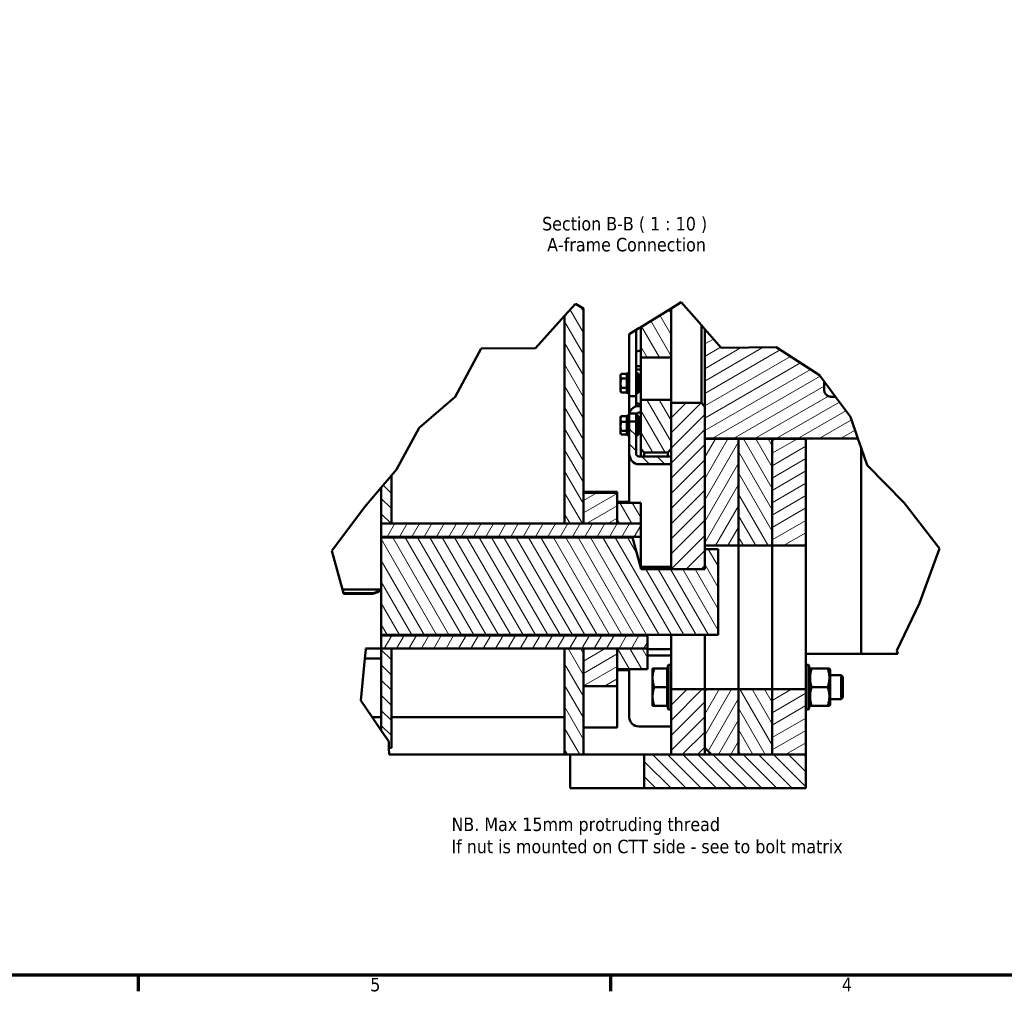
# Model space of a CAD drawing. Header units: millimetres. Extents: x -428974 to 63075, y -12164 to 49045.
# Tile 43 of 131: x 35477 to 46434, y 1320 to 12133. Entities that reach past the tile are written whole.
import ezdxf

# ---------------------------------------------------------------- set-up
doc = ezdxf.new("R2010")
doc.units = ezdxf.units.MM
doc.header["$LTSCALE"] = 75
for name, color, linetype, lineweight in [('Border (ISO)', 7, 'Continuous', 70), ('Break Line (ISO)', 7, 'Continuous', 50), ('Hatch (ISO)', 7, 'Continuous', 18), ('Symbol (ISO)', 7, 'Continuous', 25), ('Visible (ISO)', 7, 'Continuous', 50)]:
    doc.layers.add(name, color=color, linetype=linetype, lineweight=lineweight)
doc.styles.add('Label Text (ISO)', font='tahoma.ttf')
doc.styles.add('Note Text (ISO)', font='tahoma.ttf')
pattern_1 = [(135.0002, (0, 0), (-84.1896, -84.1902), [])]
pattern_2 = [(120.00018, (0, 0), (-103.11097, -59.53157), [])]
pattern_3 = [(59.99998, (0, 0), (-103.11113, 59.5313), [])]
pattern_4 = [(30.00002, (0, 0), (-59.5313, 103.11113), [])]

# ---------------------------------------------------------------- blocks, each defined once
blk = doc.blocks.new('Borders Default Border')
at = {"layer": 'Border (ISO)'}
for p, q in [((490.58, 20), (490.58, 17.6)), ((560.67, 20), (560.67, 17.6))]:
    blk.add_line(p, q, dxfattribs=at)
at = {"layer": 'Border (ISO)', "flags": 128}
blk.add_lwpolyline([(20, 20), (20, 574), (821, 574), (821, 20), (20, 20)], dxfattribs=at)
at = {"layer": 'Border (ISO)', "char_height": 2, "attachment_point": 7, "style": 'Label Text (ISO)'}
for s, insert in [('5', (525.04, 17.56)), ('4', (595.01, 17.6))]:
    blk.add_mtext(s, dxfattribs=dict(at, insert=insert))

msp = doc.modelspace()

# ---------------------------------------------------------------- hatches: boundary and pattern name
at = {"layer": 'Hatch (ISO)'}
h = msp.add_hatch(dxfattribs=at)
h.set_pattern_fill('ANSI31', color=256, scale=952.5, angle=75.00017538, style=0)
h.set_pattern_definition(pattern_2)
h.paths.add_polyline_path([(41661.0886, 8971.2546), (41750.7183, 8918.7255), (41750.7183, 6868.9549), (41750.7183, 6526.2256), (41540.7183, 6526.2256), (41540.7183, 8838.0589)])
h.paths.add_polyline_path([(41540.7183, 5133.347), (41540.7183, 3954.7863), (41750.7183, 3954.7863), (41750.7183, 4717.5004), (41750.7183, 5133.347)])
h = msp.add_hatch(dxfattribs=at)
h.set_pattern_fill('ANSI31', color=256, scale=952.5, angle=75.00017538, style=0)
h.set_pattern_definition(pattern_2)
h.paths.add_polyline_path([(42725.7183, 8372.284), (42725.7183, 8919.9522), (42388.2183, 8712.6341), (42388.2183, 8372.284)])
h.paths.add_polyline_path([(42388.2183, 7902.026), (42388.2183, 7358.4139), (42425.7183, 7315.1127), (42688.2183, 7315.1127), (42725.7183, 7358.4139), (42725.7183, 7869.3689), (42725.7183, 7902.026)])
h = msp.add_hatch(dxfattribs=at)
h.set_pattern_fill('ANSI31', color=256, scale=952.5, angle=-14.99997778, style=0)
h.set_pattern_definition(pattern_4)
edge = h.paths.add_edge_path()
edge.add_line((44377.7276, 8176.3486), (44428.2183, 8108.3173))
edge.add_line((44428.2183, 8108.3173), (44428.2183, 8021.1758))
edge.add_spline(control_points=[(44428.2183, 8021.1758), (44428.2183, 8015.8407), (44428.706, 8010.008), (44430.8273, 7998.5571), (44432.4622, 7992.9392), (44436.2254, 7983.2589), (44438.6538, 7978.2774), (44444.4731, 7968.9191), (44447.8665, 7964.5438), (44454.55, 7957.4087), (44458.4087, 7953.9474), (44466.7774, 7947.9419), (44471.2891, 7945.4001), (44479.7029, 7941.6912), (44484.3506, 7940.1369), (44493.8734, 7938.1063), (44498.7488, 7937.6311), (44503.2183, 7937.6311)], knot_values=[0, 0, 0, 0, 0.213403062, 0.213403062, 0.426806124, 0.426806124, 0.6288434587, 0.6288434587, 0.8308807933, 0.8308807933, 1.0199026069, 1.0199026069, 1.2089244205, 1.2089244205, 1.3877042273, 1.3877042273, 1.566484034, 1.566484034, 1.566484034, 1.566484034], degree=3, periodic=0)
edge.add_line((44503.2183, 7937.6311), (44554.8961, 7937.6311))
edge.add_line((44554.8961, 7937.6311), (44721.1192, 7713.6616))
edge.add_line((44721.1192, 7713.6616), (44804.8635, 7470.9199))
edge.add_line((44804.8635, 7470.9199), (43100.7183, 7470.9199))
edge.add_line((43100.7183, 7470.9199), (43100.7183, 7826.0677))
edge.add_line((43100.7183, 7826.0677), (43100.7183, 8689.391))
edge.add_line((43100.7183, 8689.391), (43282.7115, 8480.0698))
edge.add_line((43282.7115, 8480.0698), (43894.0624, 8488.9494))
edge.add_line((43894.0624, 8488.9494), (44377.7276, 8176.3486))
h = msp.add_hatch(dxfattribs=at)
h.set_pattern_fill('ANSI31', color=256, scale=952.5, style=0)
h.set_pattern_definition([(45, (0, 0), (-84.1899, 84.1899), [])])
h.paths.add_polyline_path([(42725.7183, 7869.3689), (42725.7183, 7358.4139), (42725.7183, 7271.8114), (42725.7183, 7185.2089), (42725.7183, 6017.2863), (43100.7183, 6017.2863), (43100.7183, 6242.2863), (43100.7183, 6279.7863), (43100.7183, 7469.3807), (43100.7183, 7470.9199), (43100.7183, 7826.0677), (43063.2183, 7869.3689)])
h.paths.add_polyline_path([(42725.7183, 4681.7871), (42725.7183, 3954.7863), (43100.7183, 3954.7863), (43100.7183, 4029.7863), (43100.7183, 4681.7871)])
h = msp.add_hatch(dxfattribs=at)
h.set_pattern_fill('ANSI31', color=256, scale=952.5, angle=90.00021046, style=0)
h.set_pattern_definition(pattern_1)
edge = h.paths.add_edge_path()
edge.add_line((42335.7183, 7306.4524), (42335.7183, 7661.5228))
edge.add_line((42335.7183, 7661.5228), (42260.7183, 7661.5228))
edge.add_line((42260.7183, 7661.5228), (42260.7183, 7306.4524))
edge.add_ellipse((42365.7183, 7306.4524), major_axis=(0, -121.2436), ratio=0.8660254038, start_angle=270, end_angle=360)
edge.add_line((42365.7183, 7185.2089), (42725.7183, 7185.2089))
edge.add_line((42725.7183, 7185.2089), (42725.7183, 7271.8114))
edge.add_line((42725.7183, 7271.8114), (42365.7183, 7271.8114))
edge.add_ellipse((42365.7183, 7306.4524), major_axis=(0, -34.641), ratio=0.8660254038, start_angle=270, end_angle=360, ccw=False)
h = msp.add_hatch(dxfattribs=at)
h.set_pattern_fill('ANSI31', color=256, scale=952.5, angle=14.99997778, style=0)
h.set_pattern_definition(pattern_3)
h.paths.add_polyline_path([(43475.7183, 3954.7863), (43475.7183, 4681.7871), (43100.7183, 4681.7871), (43100.7183, 4029.7863), (43175.7183, 3954.7863)])
h.paths.add_polyline_path([(43475.7183, 6279.7863), (43475.7183, 7469.3807), (43100.7183, 7469.3807), (43100.7183, 6279.7863)])
h = msp.add_hatch(dxfattribs=at)
h.set_pattern_fill('ANSI31', color=256, scale=952.5, angle=75.00017538, style=0)
h.set_pattern_definition(pattern_2)
h.paths.add_polyline_path([(43850.7183, 3954.7863), (43850.7183, 4681.7871), (43475.7183, 4681.7871), (43475.7183, 3954.7863)])
h.paths.add_polyline_path([(43850.7183, 6279.7863), (43850.7183, 7469.3807), (43475.7183, 7469.3807), (43475.7183, 6279.7863)])
h = msp.add_hatch(dxfattribs=at)
h.set_pattern_fill('ANSI31', color=256, scale=952.5, angle=-14.99997778, style=0)
h.set_pattern_definition(pattern_4)
h.paths.add_polyline_path([(44225.7183, 3954.7863), (44225.7183, 4681.7871), (43850.7183, 4681.7871), (43850.7183, 3954.7863)])
h.paths.add_polyline_path([(44225.7183, 6279.7863), (44225.7183, 7469.3807), (43850.7183, 7469.3807), (43850.7183, 6279.7863)])
h = msp.add_hatch(dxfattribs=at)
h.set_pattern_fill('ANSI31', color=256, scale=952.5, angle=90.00021046, style=0)
h.set_pattern_definition(pattern_1)
h.paths.add_polyline_path([(39586.0711, 4029.7863), (39583.1151, 4100.0669), (39500.7183, 4220.8256), (39500.7183, 5133.347), (39613.2183, 5133.347), (39613.2183, 4029.7863)])
h.paths.add_polyline_path([(39500.7183, 6927.9653), (39613.2183, 7059.8259), (39613.2183, 6526.2256), (39500.7183, 6526.2256)])
h = msp.add_hatch(dxfattribs=at)
h.set_pattern_fill('ANSI31', color=256, scale=952.5, angle=-14.99997778, style=0)
h.set_pattern_definition(pattern_4)
h.paths.add_polyline_path([(41750.7183, 6526.2256), (42125.7183, 6526.2256), (42125.7183, 6755.139), (42125.7183, 6868.9549), (41750.7183, 6868.9549)])
h.paths.add_polyline_path([(42125.7183, 5133.347), (41750.7183, 5133.347), (41750.7183, 4717.5004), (42125.7183, 4717.5004), (42125.7183, 4904.4335)])
h = msp.add_hatch(dxfattribs=at)
h.set_pattern_fill('ANSI31', color=256, scale=952.5, angle=75.00017538, style=0)
h.set_pattern_definition(pattern_2)
h.paths.add_polyline_path([(42388.2183, 6526.2256), (42388.2183, 6755.139), (42125.7183, 6755.139), (42125.7183, 6526.2256)])
h.paths.add_polyline_path([(42463.2183, 4904.4335), (42463.2183, 5133.347), (42125.7183, 5133.347), (42125.7183, 4904.4335)])
h = msp.add_hatch(dxfattribs=at)
h.set_pattern_fill('ANSI31', color=256, scale=952.5, angle=14.99997778, style=0)
h.set_pattern_definition(pattern_3)
h.paths.add_polyline_path([(39500.7183, 6526.2256), (39500.7183, 6379.5785), (42388.2183, 6379.5785), (42388.2183, 6526.2256), (42125.7183, 6526.2256), (41750.7183, 6526.2256), (41540.7183, 6526.2256), (39613.2183, 6526.2256)])
h.paths.add_polyline_path([(39500.7183, 5279.9941), (39500.7183, 5133.347), (39613.2183, 5133.347), (41540.7183, 5133.347), (41750.7183, 5133.347), (42125.7183, 5133.347), (42463.2183, 5133.347), (42463.2183, 5279.9941)])
at = {"layer": 'Hatch (ISO)', "true_color": 0xff0000}
h = msp.add_hatch(dxfattribs=at)
h.set_pattern_fill('ANSI31', color=1, scale=952.5, angle=75.00017538, style=0)
h.set_pattern_definition(pattern_2)
h.paths.add_polyline_path([(43100.7183, 6017.2863), (42725.7183, 6017.2863), (42391.1992, 6017.2863), (42296.2079, 6371.7989), (39500.7183, 6371.7989), (39500.7183, 5287.7736), (43250.7183, 5287.7736), (43250.7183, 6242.2863), (43100.7183, 6242.2863)])
at = {"layer": 'Hatch (ISO)'}
h = msp.add_hatch(dxfattribs=at)
h.set_pattern_fill('ANSI31', color=256, scale=952.5, angle=90.00021046, style=0)
h.set_pattern_definition(pattern_1)
h.paths.add_polyline_path([(42425.7183, 3579.7863), (44225.7183, 3579.7863), (44225.7183, 3954.7863), (43850.7183, 3954.7863), (43475.7183, 3954.7863), (43175.7183, 3954.7863), (43100.7183, 3954.7863), (42725.7183, 3954.7863), (42425.7183, 3954.7863)])

# ---------------------------------------------------------------- linework, layer by layer
at = {"layer": 'Break Line (ISO)'}
for p, q in [((42725.7183, 8919.9522), (42839.4933, 8989.8414)), ((42839.4933, 8989.8414), (43063.2183, 8732.522)), ((41540.7183, 8838.0589), (41661.0886, 8971.2546)), ((41661.0886, 8971.2546), (41750.7183, 8918.7255)), ((42388.2183, 8712.6341), (42725.7183, 8919.9522)), ((41215.3415, 8478.0135), (41540.7183, 8838.0589)), ((42260.7183, 8634.314), (42335.7183, 8680.3846)), ((42335.7183, 8680.3846), (42365.7183, 8698.8129)), ((42365.7183, 8698.8129), (42388.2183, 8712.6341)), ((43063.2183, 8732.522), (43100.7183, 8689.391)), ((43100.7183, 8689.391), (43282.7115, 8480.0698)), ((40321.156, 7936.1162), (40612.8157, 8472.3676)), ((40612.8157, 8472.3676), (41215.3415, 8478.0135)), ((43282.7115, 8480.0698), (43894.0624, 8488.9494)), ((43894.0624, 8488.9494), (44377.7276, 8176.3486)), ((44377.7276, 8176.3486), (44428.2183, 8108.3173)), ((44503.2183, 8007.262), (44554.8961, 7937.6311)), ((39921.7826, 7591.491), (40321.156, 7936.1162)), ((44554.8961, 7937.6311), (44721.1192, 7713.6616)), ((44721.1192, 7713.6616), (44804.8635, 7470.9199)), ((39670.8126, 7127.3319), (39921.7826, 7591.491)), ((44840.7183, 7366.9909), (44804.8635, 7470.9199)), ((44907.303, 7173.9882), (44840.7183, 7366.9909)), ((39613.2183, 7059.8259), (39670.8126, 7127.3319)), ((45318.503, 6756.3498), (44907.303, 7173.9882)), ((39500.7183, 6927.9653), (39613.2183, 7059.8259)), ((39312.716, 6707.6089), (39500.7183, 6927.9653)), ((38949.9694, 6220.6623), (39312.716, 6707.6089)), ((45712.0957, 6249.714), (45318.503, 6756.3498)), ((45491.2727, 5639.0155), (45712.0957, 6249.714)), ((39067.9624, 5790.2084), (38949.9694, 6220.6623)), ((39079.0576, 5749.7316), (39067.9624, 5790.2084)), ((39081.0996, 5742.2821), (39079.0576, 5749.7316)), ((45237.2476, 5112.0455), (45491.2727, 5639.0155)), ((39318.5243, 5025.4113), (39328.247, 5124.0693)), ((39328.247, 5124.0693), (39323.9582, 5134.1613)), ((45250.1442, 5075.7001), (45237.2476, 5112.0455)), ((39272.2332, 4555.6876), (39318.5243, 5025.4113)), ((39399.3666, 4369.3641), (39272.2332, 4555.6876)), ((39500.7183, 4220.8256), (39399.3666, 4369.3641)), ((39583.1151, 4100.0669), (39500.7183, 4220.8256)), ((39586.0711, 4029.7863), (39583.1151, 4100.0669)), ((39589.2257, 3954.7863), (39586.0711, 4029.7863))]:
    msp.add_line(p, q, dxfattribs=at)
msp.add_open_spline([(44428.2183, 8108.3173), (44428.2183, 8108.3173), (44428.8103, 8107.5197), (44431.2708, 8104.2043), (44431.9124, 8103.3398), (44433.5442, 8101.1411), (44434.5407, 8099.7985), (44436.4784, 8097.1876), (44437.5893, 8095.6908), (44439.5763, 8093.0135), (44440.8017, 8091.3623), (44443.0195, 8088.3742), (44444.4294, 8086.4743), (44447.0646, 8082.9238), (44448.7842, 8080.6067), (44456.9005, 8069.6707), (44463.5297, 8060.7385), (44481.7383, 8036.2042), (44493.9133, 8019.7997), (44503.2183, 8007.262)], degree=3, knots=[-2.6789520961, -2.6789520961, -2.6789520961, -2.6789520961, -2.2174116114, -2.2174116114, -2.1025439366, -2.1025439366, -1.9876762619, -1.9876762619, -1.9040865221, -1.9040865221, -1.8286497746, -1.8286497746, -1.7491637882, -1.7491637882, -1.6517840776, -1.6517840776, -1.1850376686, -1.1850376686, 0, 0, 0, 0], dxfattribs=at)
at = {"layer": 'Visible (ISO)'}
for p, q in [((41750.7183, 6526.2256), (41750.7183, 8918.7255)), ((42725.7183, 8372.284), (42725.7183, 8919.9522)), ((41540.7183, 8838.0589), (41540.7183, 6526.2256)), ((42335.7183, 7947.7291), (42335.7183, 8680.3846)), ((42388.2183, 8712.6341), (42388.2183, 8372.284)), ((43063.2183, 8732.522), (43063.2183, 8123.7195)), ((43100.7183, 8689.391), (43100.7183, 7470.9199)), ((42260.7183, 8634.314), (42260.7183, 7947.7291)), ((42365.7183, 8446.2626), (42388.2183, 8446.2626)), ((42388.2183, 8372.284), (42725.7183, 8372.284)), ((42388.2183, 7990.1986), (42388.2183, 8372.284)), ((42725.7183, 8372.284), (42725.7183, 7990.1986)), ((42388.2183, 8279.0276), (42365.7183, 8279.0276)), ((42388.2183, 8241.5276), (42365.7183, 8241.5276)), ((42163.2175, 8177.7795), (42170.7539, 8190.8329)), ((42163.2175, 8177.7795), (42163.2175, 8165.047)), ((42163.2175, 8165.047), (42163.2175, 8086.447)), ((42232.2175, 8191.6912), (42171.256, 8191.6912)), ((42232.2175, 8138.4028), (42171.256, 8138.4028)), ((42232.2175, 8191.6912), (42232.2175, 8138.4028)), ((42232.2175, 8172.117), (42238.2183, 8172.117)), ((42232.2175, 8138.4028), (42232.2175, 8034.4912)), ((42238.2183, 8194.6545), (42243.8433, 8200.2795)), ((42238.2183, 7980.9045), (42238.2183, 8194.6545)), ((42243.8433, 8200.2795), (42243.8433, 7975.2795)), ((42243.8433, 8200.2795), (42260.7183, 8200.2795)), ((42352.5933, 8200.2795), (42335.7183, 8200.2795)), ((42352.5933, 7975.2795), (42352.5933, 8200.2795)), ((42358.2183, 8194.6545), (42352.5933, 8200.2795)), ((42358.2183, 8194.6545), (42358.2183, 7980.9045)), ((42358.2183, 8172.1545), (42361.4812, 8177.8061)), ((42369.5044, 8179.0151), (42388.2183, 8179.0151)), ((42369.5044, 8176.4908), (42388.2183, 8176.4908)), ((43063.2183, 8123.7195), (43063.2183, 8021.2676)), ((44428.2183, 8021.1758), (44428.2183, 8108.3173)), ((42163.2175, 8086.447), (42163.2175, 8009.1795)), ((42163.2175, 8009.1795), (42163.2175, 7997.7795)), ((42232.2175, 8034.4912), (42171.256, 8034.4912)), ((42232.2175, 8034.4912), (42232.2175, 7983.8679)), ((42232.2175, 8003.442), (42238.2183, 8003.442)), ((42358.2183, 8003.4045), (42361.4812, 7997.753)), ((42369.5044, 8085.2552), (42388.2183, 8085.2552)), ((43063.2183, 8021.2676), (43063.2183, 7869.3689)), ((42163.2175, 7997.7795), (42170.7539, 7984.7261)), ((42232.2175, 7983.8679), (42171.256, 7983.8679)), ((42238.2183, 7980.9045), (42243.8433, 7975.2795)), ((42243.8433, 7975.2795), (42260.7183, 7975.2795)), ((42260.7183, 7942.705), (42260.7183, 7947.7291)), ((42260.7183, 7942.705), (42260.7183, 7751.3417)), ((42260.7183, 7942.705), (42335.7183, 7942.705)), ((42352.5933, 7975.2795), (42335.7183, 7975.2795)), ((42335.7183, 7947.7291), (42335.7183, 7942.705)), ((42335.7183, 7828.7101), (42335.7183, 7942.705)), ((42358.2183, 7980.9045), (42352.5933, 7975.2795)), ((42369.5044, 7996.5439), (42388.2183, 7996.5439)), ((42388.2183, 7902.026), (42388.2183, 7990.1986)), ((42388.2183, 7902.026), (42388.2183, 7358.4139)), ((42725.7183, 7902.026), (42388.2183, 7902.026)), ((42725.7183, 7990.1986), (42725.7183, 7902.026)), ((42725.7183, 7358.4139), (42725.7183, 7902.026)), ((44554.8961, 7937.6311), (44503.2183, 7937.6311)), ((42388.2183, 7859.2441), (42365.7183, 7859.2441)), ((42365.7183, 7832.9748), (42388.2183, 7832.9748)), ((42725.7183, 7869.3689), (42725.7183, 6017.2863)), ((43063.2183, 7869.3689), (42725.7183, 7869.3689)), ((43100.7183, 7826.0677), (43063.2183, 7869.3689)), ((43100.7183, 6017.2863), (43100.7183, 7826.0677)), ((42163.2175, 7709.3951), (42167.4986, 7716.8102)), ((42163.2175, 7709.3951), (42163.2175, 7690.7966)), ((42163.2175, 7690.7966), (42163.2175, 7607.6473)), ((42232.2175, 7722.429), (42171.256, 7722.429)), ((42232.2175, 7722.429), (42232.2175, 7659.1642)), ((42232.2175, 7703.7326), (42238.2183, 7703.7326)), ((42238.2183, 7726.2701), (42243.8433, 7731.8951)), ((42238.2183, 7512.5201), (42238.2183, 7726.2701)), ((42243.8433, 7731.8951), (42243.8433, 7506.8951)), ((42243.8433, 7731.8951), (42260.7183, 7731.8951)), ((42260.7183, 7722.2773), (42260.7183, 7751.3417)), ((42260.7183, 7751.3417), (42335.7183, 7751.3417)), ((42260.7183, 7661.5228), (42260.7183, 7722.2773)), ((42335.7183, 7751.3417), (42335.7183, 7722.2773)), ((42352.5933, 7731.8951), (42335.7183, 7731.8951)), ((42335.7183, 7661.5228), (42335.7183, 7722.2773)), ((42352.5933, 7506.8951), (42352.5933, 7731.8951)), ((42358.2183, 7726.2701), (42352.5933, 7731.8951)), ((42358.2183, 7726.2701), (42358.2183, 7512.5201)), ((42358.2183, 7703.7701), (42361.4812, 7709.4217)), ((42388.2183, 7759.8971), (42365.7183, 7759.8971)), ((42369.5044, 7710.6307), (42388.2183, 7710.6307)), ((42369.5044, 7708.1064), (42388.2183, 7708.1064)), ((42163.2175, 7607.6473), (42163.2175, 7536.2458)), ((42232.2175, 7659.1642), (42171.256, 7659.1642)), ((42232.2175, 7659.1642), (42232.2175, 7556.1303)), ((42335.7183, 7661.5228), (42260.7183, 7661.5228)), ((42260.7183, 7661.5228), (42260.7183, 7306.4524)), ((42335.7183, 7306.4524), (42335.7183, 7661.5228)), ((42369.5044, 7616.8708), (42388.2183, 7616.8708)), ((42163.2175, 7536.2458), (42163.2175, 7529.3951)), ((42163.2175, 7529.3951), (42167.4986, 7521.98)), ((42232.2175, 7556.1303), (42171.256, 7556.1303)), ((42232.2175, 7516.3612), (42171.256, 7516.3612)), ((42232.2175, 7556.1303), (42232.2175, 7516.3612)), ((42232.2175, 7535.0576), (42238.2183, 7535.0576)), ((42238.2183, 7512.5201), (42243.8433, 7506.8951)), ((42243.8433, 7506.8951), (42260.7183, 7506.8951)), ((42352.5933, 7506.8951), (42335.7183, 7506.8951)), ((42358.2183, 7512.5201), (42352.5933, 7506.8951)), ((42358.2183, 7535.0201), (42361.4812, 7529.3686)), ((42369.5044, 7528.1595), (42388.2183, 7528.1595)), ((43100.7183, 7470.9199), (44804.8635, 7470.9199)), ((43475.7183, 7469.3807), (43100.7183, 7469.3807)), ((43100.7183, 7469.3807), (43100.7183, 6279.7863)), ((43475.7183, 6279.7863), (43475.7183, 7469.3807)), ((43850.7183, 7469.3807), (43475.7183, 7469.3807)), ((43475.7183, 7469.3807), (43475.7183, 6279.7863)), ((43850.7183, 6279.7863), (43850.7183, 7469.3807)), ((44225.7183, 7469.3807), (43850.7183, 7469.3807)), ((43850.7183, 7469.3807), (43850.7183, 6279.7863)), ((44225.7183, 6279.7863), (44225.7183, 7469.3807)), ((42388.2183, 7358.4139), (42388.2183, 7271.8114)), ((42388.2183, 7358.4139), (42425.7183, 7315.1127)), ((42688.2183, 7315.1127), (42725.7183, 7358.4139)), ((44840.7183, 7366.9909), (44840.7183, 5075.7001)), ((44840.7183, 5075.7001), (44840.7183, 7366.9909)), ((42260.7183, 6755.139), (42260.7183, 7306.4524)), ((42725.7183, 7271.8114), (42365.7183, 7271.8114)), ((42425.7183, 7271.8114), (42425.7183, 7315.1127)), ((42425.7183, 7315.1127), (42688.2183, 7315.1127)), ((42688.2183, 7315.1127), (42688.2183, 7271.8114)), ((42725.7183, 7185.2089), (42725.7183, 7271.8114)), ((42365.7183, 7185.2089), (42725.7183, 7185.2089)), ((39613.2183, 6526.2256), (39613.2183, 7059.8259)), ((39500.7183, 6927.9653), (39500.7183, 6526.2256)), ((42125.7183, 6879.7863), (41750.7183, 6879.7863)), ((42125.7183, 6868.9549), (41750.7183, 6868.9549)), ((41750.7183, 6868.9549), (41750.7183, 6526.2256)), ((42125.7183, 6868.9549), (42125.7183, 6879.7863)), ((42125.7183, 6526.2256), (42125.7183, 6868.9549)), ((42260.7183, 6767.2863), (42125.7183, 6767.2863)), ((42388.2183, 6755.139), (42125.7183, 6755.139)), ((42125.7183, 6755.139), (42125.7183, 6526.2256)), ((42388.2183, 6526.2256), (42388.2183, 6755.139)), ((39500.7183, 6526.2256), (39613.2183, 6526.2256)), ((39500.7183, 6526.2256), (39500.7183, 6379.5785)), ((42388.2183, 6526.2256), (39500.7183, 6526.2256)), ((41540.7183, 6526.2256), (41750.7183, 6526.2256)), ((41750.7183, 6526.2256), (42125.7183, 6526.2256)), ((42125.7183, 6526.2256), (42388.2183, 6526.2256)), ((42388.2183, 6379.5785), (42388.2183, 6526.2256)), ((39500.7183, 6379.5785), (42388.2183, 6379.5785)), ((39500.7183, 6371.7989), (39500.7183, 6379.5785)), ((42296.2079, 6371.7989), (39500.7183, 6371.7989)), ((39500.7183, 6371.7989), (39500.7183, 5287.7736)), ((42391.1992, 6017.2863), (42296.2079, 6371.7989)), ((42388.2183, 6028.4113), (42388.2183, 6379.5785)), ((43100.7183, 6279.7863), (43475.7183, 6279.7863)), ((43475.7183, 6279.7863), (43475.7183, 6129.7863)), ((43475.7183, 6279.7863), (43850.7183, 6279.7863)), ((43475.7183, 6129.7863), (43475.7183, 6279.7863)), ((43850.7183, 6279.7863), (43850.7183, 6129.7863)), ((43850.7183, 6279.7863), (44225.7183, 6279.7863)), ((43850.7183, 6129.7863), (43850.7183, 6279.7863)), ((44225.7183, 6279.7863), (44225.7183, 6129.7863)), ((43250.7183, 6242.2863), (43100.7183, 6242.2863)), ((43100.7183, 6242.2863), (43100.7183, 6017.2863)), ((43250.7183, 5287.7736), (43250.7183, 6242.2863)), ((42388.2183, 6043.0421), (42725.7183, 6043.0421)), ((42388.2183, 6041.4916), (42402.5822, 6041.4916)), ((42410.8026, 6043.0421), (42410.6054, 6042.7006)), ((43475.7183, 6129.7863), (43475.7183, 5454.7863)), ((43475.7183, 5454.7863), (43475.7183, 6129.7863)), ((43850.7183, 6129.7863), (43850.7183, 5454.7863)), ((43850.7183, 5454.7863), (43850.7183, 6129.7863)), ((44225.7183, 6129.7863), (44225.7183, 5454.7863)), ((43100.7183, 6017.2863), (42391.1992, 6017.2863)), ((42725.7183, 6017.2863), (43100.7183, 6017.2863)), ((39067.9624, 5790.2084), (39500.7183, 5790.2084)), ((39368.9336, 5749.7316), (39079.0576, 5749.7316)), ((39367.2052, 5741.8129), (39081.0996, 5742.2821)), ((39500.7183, 5775.4113), (39485.8559, 5775.4113)), ((43475.7183, 5454.7863), (43475.7183, 4681.7871)), ((43475.7183, 4681.7871), (43475.7183, 5454.7863)), ((43850.7183, 5454.7863), (43850.7183, 4681.7871)), ((43850.7183, 4681.7871), (43850.7183, 5454.7863)), ((44225.7183, 5454.7863), (44225.7183, 4681.7871)), ((39500.7183, 5279.9941), (39500.7183, 5287.7736)), ((39500.7183, 5287.7736), (43250.7183, 5287.7736)), ((39500.7183, 5279.9941), (39500.7183, 5133.347)), ((42463.2183, 5279.9941), (39500.7183, 5279.9941)), ((42463.2183, 5287.7736), (42463.2183, 5279.9941)), ((42463.2183, 5133.347), (42463.2183, 5279.9941)), ((42725.7183, 4681.7871), (42725.7183, 5287.7736)), ((43100.7183, 5287.7736), (43100.7183, 4681.7871)), ((43100.7183, 4681.7871), (43100.7183, 5287.7736)), ((39500.7183, 5134.1613), (39323.9582, 5134.1613)), ((39613.2183, 5133.347), (39500.7183, 5133.347)), ((39500.7183, 5133.347), (39500.7183, 4220.8256)), ((39500.7183, 5133.347), (42463.2183, 5133.347)), ((39613.2183, 4029.7863), (39613.2183, 5133.347)), ((41540.7183, 5133.347), (41540.7183, 3954.7863)), ((41750.7183, 5133.347), (41540.7183, 5133.347)), ((41750.7183, 3954.7863), (41750.7183, 5133.347)), ((42125.7183, 5133.347), (41750.7183, 5133.347)), ((41750.7183, 5133.347), (41750.7183, 4717.5004)), ((42463.2183, 5133.347), (42125.7183, 5133.347)), ((42125.7183, 5133.347), (42125.7183, 4904.4335)), ((42125.7183, 4717.5004), (42125.7183, 5133.347)), ((42463.2183, 4904.4335), (42463.2183, 5133.347)), ((42463.2183, 5129.0979), (42725.7183, 5129.0979)), ((42725.7183, 5056.0202), (42463.2183, 5056.0202)), ((44840.7183, 5075.7001), (44225.7183, 5075.7001)), ((44840.7183, 5075.7001), (45250.1442, 5075.7001)), ((39318.5243, 5025.4113), (39500.7183, 5025.4113)), ((42688.2183, 4942.9113), (42697.5933, 4952.2863)), ((42688.2183, 4466.6613), (42688.2183, 4942.9113)), ((42697.5933, 4952.2863), (42697.5933, 4457.2863)), ((42697.5933, 4952.2863), (42725.7183, 4952.2863)), ((44253.8433, 4952.2863), (44225.7183, 4952.2863)), ((44253.8433, 4457.2863), (44253.8433, 4952.2863)), ((44263.2183, 4942.9113), (44253.8433, 4952.2863)), ((44263.2183, 4942.9113), (44263.2183, 4466.6613)), ((42125.7183, 4904.4335), (42463.2183, 4904.4335)), ((42260.7183, 4892.2863), (42125.7183, 4892.2863)), ((42260.7183, 4370.4379), (42260.7183, 4904.4335)), ((42519.4675, 4911.0363), (42519.4675, 4807.9113)), ((42682.2175, 4911.0363), (42537.8891, 4911.0363)), ((42682.2175, 4911.0363), (42682.2175, 4704.7863)), ((42682.2175, 4896.4488), (42688.2183, 4896.4488)), ((44263.2183, 4896.4113), (44271.662, 4911.0363)), ((44290.0836, 4911.0363), (44468.853, 4911.0363)), ((44495.7183, 4896.4113), (44487.2745, 4911.0363)), ((44495.7183, 4513.1613), (44495.7183, 4896.4113)), ((44495.7183, 4839.7863), (44619.814, 4839.7863)), ((44619.814, 4569.7863), (44619.814, 4839.7863)), ((44638.2183, 4821.3828), (44619.814, 4839.7863)), ((44638.2183, 4821.3828), (44638.2183, 4588.1898)), ((41750.7183, 4717.5004), (42125.7183, 4717.5004)), ((42125.7183, 4717.5004), (42125.7183, 4275.9025)), ((42519.4675, 4807.9113), (42519.4675, 4601.6613)), ((42682.2175, 4704.7863), (42537.8891, 4704.7863)), ((42682.2175, 4704.7863), (42682.2175, 4498.5363)), ((42725.7183, 4681.7871), (42725.7183, 3954.7863)), ((43100.7183, 4681.7871), (42725.7183, 4681.7871)), ((43100.7183, 3954.7863), (43100.7183, 4681.7871)), ((43475.7183, 4681.7871), (43100.7183, 4681.7871)), ((43100.7183, 4681.7871), (43100.7183, 4029.7863)), ((43475.7183, 3954.7863), (43475.7183, 4681.7871)), ((43850.7183, 4681.7871), (43475.7183, 4681.7871)), ((43475.7183, 4681.7871), (43475.7183, 3954.7863)), ((43850.7183, 3954.7863), (43850.7183, 4681.7871)), ((44225.7183, 4681.7871), (43850.7183, 4681.7871)), ((43850.7183, 4681.7871), (43850.7183, 3954.7863)), ((44225.7183, 3954.7863), (44225.7183, 4681.7871)), ((44290.0836, 4704.7863), (44468.853, 4704.7863)), ((42519.4675, 4601.6613), (42519.4675, 4498.5363)), ((42682.2175, 4498.5363), (42537.8891, 4498.5363)), ((42682.2175, 4513.1238), (42688.2183, 4513.1238)), ((44263.2183, 4513.1613), (44271.662, 4498.5363)), ((44290.0836, 4498.5363), (44468.853, 4498.5363)), ((44495.7183, 4513.1613), (44487.2745, 4498.5363)), ((44495.7183, 4569.7863), (44619.814, 4569.7863)), ((44638.2183, 4588.1898), (44619.814, 4569.7863)), ((42688.2183, 4466.6613), (42697.5933, 4457.2863)), ((42697.5933, 4457.2863), (42725.7183, 4457.2863)), ((44253.8433, 4457.2863), (44225.7183, 4457.2863)), ((44263.2183, 4466.6613), (44253.8433, 4457.2863)), ((39500.7183, 4369.3641), (39399.3666, 4369.3641)), ((41540.7183, 4369.3641), (39613.2183, 4369.3641)), ((42125.7183, 4254.7863), (42125.7183, 4275.9025)), ((42125.7183, 4254.7863), (41750.7183, 4254.7863)), ((42365.7183, 4268.1291), (42725.7183, 4268.1291)), ((39586.0711, 4029.7863), (39613.2183, 4029.7863)), ((41540.7183, 3954.7863), (39589.2257, 3954.7863)), ((41540.7183, 3954.7863), (41750.7183, 3954.7863)), ((41600.7183, 3579.7863), (41600.7183, 3954.7863)), ((42275.7183, 3954.7863), (41750.7183, 3954.7863)), ((42425.7183, 3954.7863), (42275.7183, 3954.7863)), ((44225.7183, 3954.7863), (42425.7183, 3954.7863)), ((42425.7183, 3954.7863), (42425.7183, 3579.7863)), ((42725.7183, 3954.7863), (43100.7183, 3954.7863)), ((43100.7183, 4029.7863), (43175.7183, 3954.7863)), ((43175.7183, 3954.7863), (43475.7183, 3954.7863)), ((43475.7183, 3954.7863), (43850.7183, 3954.7863)), ((43850.7183, 3954.7863), (44225.7183, 3954.7863)), ((44225.7183, 3579.7863), (44225.7183, 3954.7863)), ((41600.7183, 3579.7863), (41750.7183, 3579.7863)), ((42275.7183, 3579.7863), (41750.7183, 3579.7863)), ((42425.7183, 3579.7863), (42275.7183, 3579.7863)), ((42425.7183, 3579.7863), (44225.7183, 3579.7863))]:
    msp.add_line(p, q, dxfattribs=at)
for centre, start, end in [((39367.5742, 5966.8126), 269.90603987, 306.28139776), ((39368.9336, 5974.7316), 270, 304.90491294)]:
    msp.add_arc(centre, 225, start, end, dxfattribs=at)
for centre, major_axis, ratio, start_param, end_param in [((42365.7183, 8420.2819), (-30, 0), 0.8660254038, 4.7123889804, 6.2831853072), ((42365.7183, 8226.5276), (-105, 0), 0.5, 4.7123889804, 5.0021406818), ((42365.7183, 8226.5276), (-30, 0), 0.5, 4.7123889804, 6.2831853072), ((42365.7183, 7730.666), (-105, 0), 0.9743700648, 4.7123889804, 6.0796930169), ((42365.7183, 7885.2248), (-30, 0), 0.8660254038, 0, 1.5707963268), ((42365.7183, 7730.666), (-30, 0), 0.9743700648, 4.7123889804, 6.2411238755), ((42365.7183, 7306.4524), (0, -121.2436), 0.8660254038, 4.7123889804, 6.2831853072), ((42365.7183, 7306.4524), (0, -34.641), 0.8660254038, 4.7123889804, 6.2831853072), ((42365.7183, 4370.4379), (-105, 0), 0.9743700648, 0, 1.5707963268)]:
    msp.add_ellipse(centre, major_axis=major_axis, ratio=ratio, start_param=start_param, end_param=end_param, dxfattribs=at)
for points, weights in [([(42171.256, 8191.6912), (42163.2175, 8177.4126), (42163.2175, 8165.047)], [1, 1.0379548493, 1]), ([(42163.2175, 8165.047), (42163.2175, 8152.6814), (42171.256, 8138.4028)], [1, 1.0379548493, 1]), ([(42171.256, 8138.4028), (42163.2175, 8110.5598), (42163.2175, 8086.447)], [1, 1.0379548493, 1]), ([(42170.7539, 8190.8329), (42171.0007, 8191.2603), (42171.256, 8191.6912)], [1.00225477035, 1.00116302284, 1]), ([(42369.5044, 8179.0151), (42354.5044, 8177.753), (42369.5044, 8176.4908)], [1, 1.15470053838, 1]), ([(42369.5044, 8176.4908), (42354.5044, 8130.873), (42369.5044, 8085.2552)], [1, 1.15470053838, 1]), ([(42163.2175, 8086.447), (42163.2175, 8062.3342), (42171.256, 8034.4912)], [1, 1.0379548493, 1]), ([(42171.256, 8034.4912), (42163.2175, 8020.9267), (42163.2175, 8009.1795)], [1, 1.0379548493, 1]), ([(42163.2175, 8009.1795), (42163.2175, 7997.4323), (42171.256, 7983.8679)], [1, 1.0379548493, 1]), ([(42369.5044, 8085.2552), (42354.5044, 8040.8995), (42369.5044, 7996.5439)], [1, 1.15470053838, 1]), ([(42369.5044, 7996.5439), (42361.8052, 7997.1917), (42361.4812, 7997.753)], [1, 1.0738437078, 1.07719130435]), ([(42171.256, 7722.429), (42163.2175, 7705.4773), (42163.2175, 7690.7966)], [1, 1.0379548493, 1]), ([(42163.2175, 7690.7966), (42163.2175, 7676.116), (42171.256, 7659.1642)], [1, 1.0379548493, 1]), ([(42167.4986, 7716.8102), (42169.0682, 7719.5288), (42171.256, 7722.429)], [1.01477992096, 1.01005230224, 1]), ([(42369.5044, 7710.6307), (42354.5044, 7709.3686), (42369.5044, 7708.1064)], [1, 1.15470053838, 1]), ([(42369.5044, 7708.1064), (42354.5044, 7662.4886), (42369.5044, 7616.8708)], [1, 1.15470053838, 1]), ([(42171.256, 7659.1642), (42163.2175, 7631.5564), (42163.2175, 7607.6473)], [1, 1.0379548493, 1]), ([(42163.2175, 7607.6473), (42163.2175, 7583.7382), (42171.256, 7556.1303)], [1, 1.0379548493, 1]), ([(42369.5044, 7616.8708), (42354.5044, 7572.5151), (42369.5044, 7528.1595)], [1, 1.15470053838, 1]), ([(42171.256, 7556.1303), (42163.2175, 7545.4742), (42163.2175, 7536.2458)], [1, 1.0379548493, 1]), ([(42163.2175, 7536.2458), (42163.2175, 7527.0173), (42171.256, 7516.3612)], [1, 1.0379548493, 1]), ([(42369.5044, 7528.1595), (42361.8052, 7528.8073), (42361.4812, 7529.3686)], [1, 1.0738437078, 1.07719130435]), ([(42402.5822, 6041.4916), (42402.8455, 6042.2702), (42403.0997, 6043.0421)], [1, 1.00235744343, 1.00464303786]), ([(42410.6054, 6042.7006), (42410.2813, 6042.1394), (42402.5822, 6041.4916)], [1.07719130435, 1.0738437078, 1]), ([(42519.4675, 4911.0363), (42519.4675, 4911.0363), (42537.8891, 4911.0363)], [1, 1.0379548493, 1]), ([(42537.8891, 4911.0363), (42519.4675, 4855.7718), (42519.4675, 4807.9113)], [1, 1.0379548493, 1]), ([(44271.662, 4911.0363), (44271.662, 4911.0363), (44290.0836, 4911.0363)], [1.07735026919, 1.07735026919, 1]), ([(44290.0836, 4911.0363), (44255.7086, 4807.9113), (44290.0836, 4704.7863)], [1, 1.15470053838, 1]), ([(44468.853, 4911.0363), (44487.2745, 4911.0363), (44487.2745, 4911.0363)], [1, 1.07735026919, 1.07735026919]), ([(44468.853, 4704.7863), (44503.228, 4807.9113), (44468.853, 4911.0363)], [1, 1.15470053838, 1]), ([(42519.4675, 4807.9113), (42519.4675, 4760.0508), (42537.8891, 4704.7863)], [1, 1.0379548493, 1]), ([(42537.8891, 4704.7863), (42519.4675, 4649.5218), (42519.4675, 4601.6613)], [1, 1.0379548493, 1]), ([(44290.0836, 4704.7863), (44255.7086, 4601.6613), (44290.0836, 4498.5363)], [1, 1.15470053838, 1]), ([(44468.853, 4498.5363), (44503.228, 4601.6613), (44468.853, 4704.7863)], [1, 1.15470053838, 1]), ([(42537.8891, 4498.5363), (42519.4675, 4498.5363), (42519.4675, 4498.5363)], [1, 1.0379548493, 1]), ([(42519.4675, 4601.6613), (42519.4675, 4553.8008), (42537.8891, 4498.5363)], [1, 1.0379548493, 1]), ([(44290.0836, 4498.5363), (44271.662, 4498.5363), (44271.662, 4498.5363)], [1, 1.07735026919, 1.07735026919]), ([(44487.2745, 4498.5363), (44487.2745, 4498.5363), (44468.853, 4498.5363)], [1.07735026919, 1.07735026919, 1])]:
    msp.add_rational_spline(points, weights, degree=2, dxfattribs=at)
msp.add_open_spline([(44503.2183, 7937.6311), (44498.7488, 7937.6311), (44493.8734, 7938.1063), (44484.3506, 7940.1369), (44479.7029, 7941.6912), (44471.2891, 7945.4001), (44466.7774, 7947.9419), (44458.4087, 7953.9474), (44454.55, 7957.4087), (44447.8665, 7964.5438), (44444.4731, 7968.9191), (44438.6538, 7978.2774), (44436.2254, 7983.2589), (44432.4622, 7992.9392), (44430.8273, 7998.5571), (44428.706, 8010.008), (44428.2183, 8015.8407), (44428.2183, 8021.1758)], degree=3, knots=[0, 0, 0, 0, 0.1787798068, 0.1787798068, 0.3575596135, 0.3575596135, 0.5465814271, 0.5465814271, 0.7356032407, 0.7356032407, 0.9376405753, 0.9376405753, 1.13967791, 1.13967791, 1.353080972, 1.353080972, 1.566484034, 1.566484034, 1.566484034, 1.566484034], dxfattribs=at)

# ---------------------------------------------------------------- block references
at = {"xscale": 75, "yscale": 75, "zscale": 75}
msp.add_blockref('Borders Default Border', (0, 0), dxfattribs=at)

# ---------------------------------------------------------------- texts
at = {"layer": 'Symbol (ISO)', "char_height": 150.000002, "attachment_point": 7, "style": 'Label Text (ISO)'}
for s, insert in [('Section B-B ( 1 : 10 )', (41290.2498, 9760.789)), ('A-frame Connection', (41346.156, 9552.1081))]:
    msp.add_mtext(s, dxfattribs=dict(at, insert=insert))
at = {"layer": 'Symbol (ISO)', "insert": (40281.078, 3253.859), "char_height": 150.000002, "width": 4531.118631, "attachment_point": 1, "line_spacing_factor": 0.987884, "style": 'Note Text (ISO)'}
msp.add_mtext('{\\fTahoma|b0|i0;NB. Max 15mm protruding thread\\P\\fTahoma|b0|i0;If nut is mounted on CTT side - see to bolt matrix}', dxfattribs=at)

doc.saveas('drawing.dxf')
